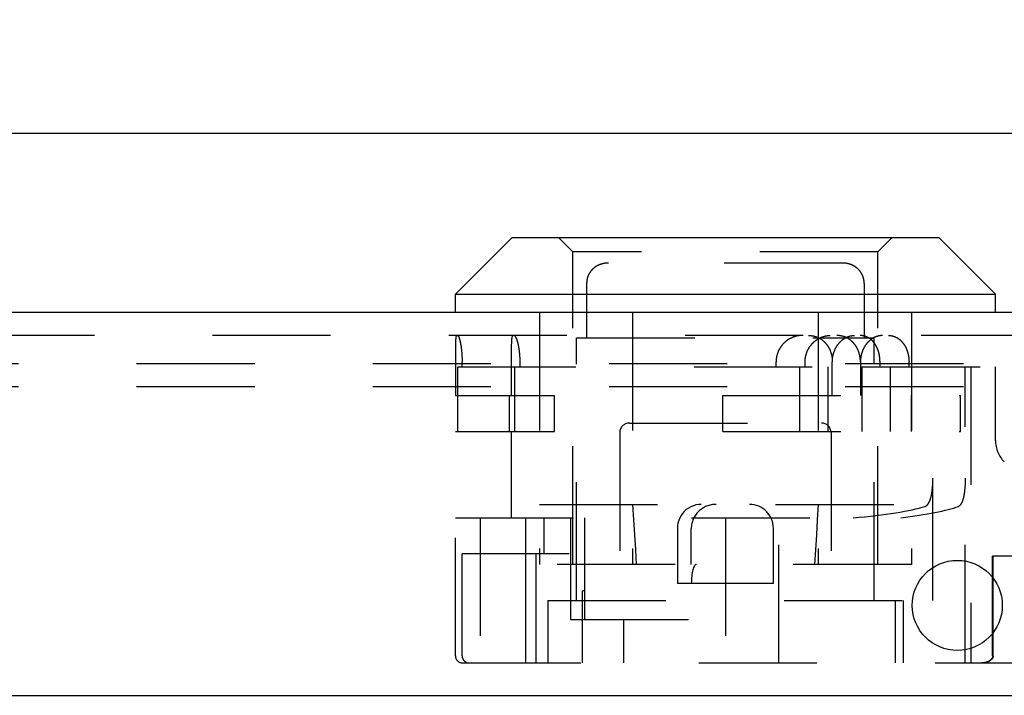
# Model space of a CAD drawing. Header units: inches. Extents: x 0 to 44.7, y 0 to 28.9.
# Tile 4 of 11: x 16.5 to 18.5, y 6.8 to 8.2. Entities that reach past the tile are written whole.
import ezdxf

# ---------------------------------------------------------------- set-up
doc = ezdxf.new("R2010")
doc.units = ezdxf.units.IN
doc.header["$LTSCALE"] = 2.460526
doc.header["$MEASUREMENT"] = 0
doc.linetypes.add('HIDDEN', pattern=[0.2, 0.1, -0.1])
doc.layers.get('0').update_dxf_attribs({"linetype": 'CONTINUOUS'})
for name, color, linetype in [('DEFAULT_2', 8, 'HIDDEN'), ('DIMENSIONS', 7, 'CONTINUOUS'), ('DOOR_ASSEMBLY', 7, 'CONTINUOUS')]:
    doc.layers.add(name, color=color, linetype=linetype)
doc.styles.get("Standard").update_dxf_attribs({"font": 'arial.ttf'})
doc.dimstyles.new('DIMSTYLE_1', dxfattribs={"dimtxt": 0.197368, "dimasz": 0.263158, "dimexe": 0.09, "dimexo": 0.07, "dimgap": 0.0375, "dimtad": 0, "dimtih": 1, "dimtoh": 1, "dimzin": 4, "dimdsep": 46, "dimtxsty": 'Standard', "dimblk": '_FILLED', "dimblk1": '_FILLED', "dimblk2": '_FILLED', "dimcen": 0.09, "dimadec": 3, "dimazin": 1, "dimtfac": 1, "dimtdec": 3, "dimtofl": 0, "dimtmove": 0, "dimatfit": 3, "dimldrblk": '_FILLED', "dimfxl": 0, "dimtolj": 1, "dimtzin": 4, "dimarcsym": 0})

# ---------------------------------------------------------------- blocks, each defined once
blk = doc.blocks.new('_FILLED')
at = {"color": 0, "linetype": 'ByBlock'}
blk.add_solid([(0, 0), (-1, 0.2), (-1, -0.2)], dxfattribs=at)
blk = doc.blocks.new('*D11')
at = {"layer": 'DIMENSIONS', "color": 2, "linetype": 'Continuous'}
for p, q in [((11.283, 7.65), (11.283, 8.1708)), ((19.658, 7.65), (19.658, 8.1708)), ((11.283, 7.9339), (14.6524, 7.9339)), ((19.658, 7.9339), (16.2886, 7.9339))]:
    blk.add_line(p, q, dxfattribs=at)
at = {"layer": 'DIMENSIONS', "color": 2, "linetype": 'Continuous', "xscale": 0.2631578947, "yscale": 0.2631578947, "zscale": 0.2631578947, "rotation": 180}
blk.add_blockref('_FILLED', (11.283, 7.9339), dxfattribs=at)
at = {"layer": 'DIMENSIONS', "color": 2, "linetype": 'Continuous', "xscale": 0.2631578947, "yscale": 0.2631578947, "zscale": 0.2631578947}
blk.add_blockref('_FILLED', (19.658, 7.9339), dxfattribs=at)
at = {"layer": 'DIMENSIONS', "color": 2, "linetype": 'Continuous', "insert": (15.4705, 8.0326), "char_height": 0.19737, "width": 1.438808, "attachment_point": 2, "line_spacing_factor": 0.9}
blk.add_mtext('8.38 DOOR', dxfattribs=at)

msp = doc.modelspace()

# ---------------------------------------------------------------- linework, layer by layer
at = {"layer": 'DEFAULT_2', "color": 8, "linetype": 'HIDDEN'}
for p, q in [((19.405, 7.4536), (11.501, 7.4536)), ((19.405, 7.4056), (11.501, 7.4056))]:
    msp.add_line(p, q, dxfattribs=at)
at = {"layer": 'DOOR_ASSEMBLY', "color": 7, "linetype": 'Continuous'}
for p, q in [((17.4805, 7.7166), (17.3625, 7.5986)), ((17.4805, 7.7166), (18.3695, 7.7166)), ((18.3695, 7.7166), (18.4875, 7.5986)), ((17.3625, 7.5606), (17.3625, 7.5986)), ((17.3625, 7.5986), (18.4875, 7.5986)), ((18.4875, 7.5606), (18.4875, 7.5986))]:
    msp.add_line(p, q, dxfattribs=at)
at = {"layer": 'DOOR_ASSEMBLY', "color": 8, "linetype": 'HIDDEN'}
for p, q in [((17.6075, 7.6866), (17.5775, 7.7166)), ((18.2425, 7.6866), (18.2725, 7.7166)), ((17.6075, 7.0356), (17.6075, 7.6866)), ((18.2425, 7.6866), (17.6075, 7.6866)), ((18.2425, 7.0356), (18.2425, 7.6866)), ((17.66, 7.6589), (17.6594, 7.6586)), ((17.6613, 7.6595), (17.6606, 7.6592)), ((17.6626, 7.6601), (17.662, 7.6598)), ((17.6781, 7.6635), (17.6773, 7.6635)), ((18.1683, 7.6636), (17.6817, 7.6636)), ((18.1874, 7.6601), (18.1867, 7.6603)), ((18.1913, 7.6583), (18.1906, 7.6586)), ((18.1926, 7.6576), (18.1919, 7.6579)), ((18.1956, 7.6557), (18.195, 7.6561)), ((17.6402, 7.6396), (17.6399, 7.639)), ((17.6409, 7.6409), (17.6406, 7.6403)), ((18.2098, 7.6396), (18.2094, 7.6403)), ((18.2104, 7.6383), (18.2101, 7.6389)), ((18.2132, 7.6295), (18.213, 7.6303)), ((18.2141, 7.6206), (18.2141, 7.5076)), ((17.5375, 7.5606), (17.5375, 7.0356)), ((17.7318, 7.5606), (17.7318, 7.0356)), ((18.1182, 7.5606), (18.1182, 7.0356)), ((18.3125, 7.5606), (18.3125, 7.0356)), ((19.5632, 7.5126), (11.3778, 7.5126)), ((17.615, 6.9606), (17.615, 7.5076)), ((17.615, 7.5076), (18.235, 7.5076)), ((18.235, 6.9606), (18.235, 7.5076)), ((17.3626, 7.4861), (17.3625, 7.481)), ((17.3627, 7.4948), (17.3626, 7.4922)), ((17.3626, 7.4922), (17.3626, 7.4896)), ((17.3626, 7.4896), (17.3626, 7.4861)), ((17.3628, 7.4983), (17.3627, 7.4966)), ((17.3627, 7.4966), (17.3627, 7.4948)), ((17.3629, 7.5004), (17.3628, 7.4994)), ((17.3628, 7.4994), (17.3628, 7.4983)), ((17.3629, 7.5015), (17.3629, 7.5004)), ((17.3736, 7.4939), (17.3739, 7.4926)), ((17.3739, 7.4926), (17.3741, 7.4913)), ((17.3741, 7.4913), (17.3743, 7.49)), ((17.3743, 7.49), (17.3745, 7.4886)), ((17.3745, 7.4886), (17.3747, 7.4872)), ((17.3747, 7.4872), (17.3749, 7.4858)), ((17.4796, 7.491), (17.4797, 7.4929)), ((17.4796, 7.4889), (17.4796, 7.491)), ((17.4796, 7.4869), (17.4796, 7.4889)), ((17.4796, 7.484), (17.4796, 7.4869)), ((17.4797, 7.4948), (17.4798, 7.496)), ((17.4797, 7.4929), (17.4797, 7.4948)), ((17.4798, 7.4972), (17.4799, 7.4983)), ((17.4798, 7.496), (17.4798, 7.4972)), ((17.4799, 7.4994), (17.48, 7.5005)), ((17.4799, 7.4983), (17.4799, 7.4994)), ((17.48, 7.5005), (17.48, 7.5015)), ((17.3625, 7.481), (17.3625, 7.3876)), ((17.3749, 7.4858), (17.375, 7.4844)), ((17.3753, 7.4822), (17.3754, 7.4807)), ((17.3754, 7.4807), (17.3756, 7.4792)), ((17.3756, 7.4792), (17.3757, 7.4777)), ((17.3757, 7.4777), (17.3758, 7.4761)), ((17.3758, 7.4761), (17.376, 7.4746)), ((17.376, 7.4746), (17.3761, 7.473)), ((17.3761, 7.473), (17.3762, 7.4714)), ((17.3762, 7.4714), (17.3763, 7.4698)), ((17.3763, 7.4698), (17.3763, 7.4682)), ((17.3763, 7.4682), (17.3764, 7.4666)), ((17.3764, 7.4666), (17.3765, 7.465)), ((17.4795, 7.481), (17.4796, 7.484)), ((17.4795, 7.4772), (17.4795, 7.481)), ((17.4795, 7.4724), (17.4795, 7.4772)), ((17.4795, 7.3876), (17.4795, 7.4724)), ((17.4971, 7.4681), (17.497, 7.4697)), ((17.4972, 7.4665), (17.4971, 7.4681)), ((17.4973, 7.4649), (17.4972, 7.4665)), ((17.3675, 7.3126), (17.3675, 7.4476)), ((17.3675, 7.4476), (18.1388, 7.4476)), ((17.3765, 7.465), (17.3765, 7.4634)), ((17.3765, 7.4634), (17.3765, 7.4617)), ((17.3765, 7.4617), (17.3766, 7.4601)), ((17.3766, 7.4601), (17.3766, 7.4585)), ((17.3766, 7.4476), (17.3766, 7.4585)), ((17.4859, 7.4476), (17.4859, 7.3126)), ((17.4973, 7.4633), (17.4973, 7.4649)), ((17.4974, 7.4617), (17.4973, 7.4633)), ((17.4974, 7.4601), (17.4974, 7.4617)), ((17.4974, 7.4584), (17.4974, 7.4601)), ((17.4974, 7.4476), (17.4974, 7.4584)), ((18.0305, 7.4476), (18.0305, 7.4576)), ((18.0796, 7.4476), (18.0796, 7.3126)), ((18.091, 7.4476), (18.091, 7.4576)), ((18.1388, 7.3126), (18.1388, 7.4476)), ((18.1477, 7.3876), (18.1477, 7.4576)), ((18.2062, 7.4576), (18.2062, 7.3876)), ((18.2095, 7.4476), (18.2095, 7.3126)), ((18.2095, 7.4476), (18.4875, 7.4476)), ((18.2471, 7.4476), (18.2471, 7.4576)), ((18.2687, 7.3126), (18.2687, 7.4476)), ((18.3075, 7.4476), (18.3075, 7.4576)), ((18.3573, 6.9606), (18.3573, 7.4476)), ((18.4246, 6.8301), (18.4246, 7.4476)), ((18.436, 7.4476), (18.436, 6.8301)), ((18.4875, 7.2937), (18.4875, 7.4476)), ((17.3625, 7.3876), (17.5687, 7.3876)), ((17.4752, 7.3126), (17.4752, 7.3876)), ((17.5687, 7.3126), (17.5687, 7.3876)), ((17.9197, 7.3126), (17.9197, 7.3876)), ((17.9197, 7.3876), (18.4147, 7.3876)), ((18.3129, 7.3126), (18.3129, 7.3876)), ((18.4147, 7.3126), (18.4147, 7.3876)), ((17.725, 7.3301), (18.125, 7.3301)), ((17.3625, 6.8451), (17.3625, 7.3126)), ((17.3625, 7.3126), (17.5687, 7.3126)), ((17.4795, 7.1326), (17.4795, 7.3126)), ((17.705, 7.3101), (17.705, 6.8301)), ((17.9197, 7.3126), (18.4147, 7.3126)), ((18.145, 7.3101), (18.145, 6.8301)), ((18.3567, 7.1989), (18.3568, 7.2005)), ((18.3568, 7.2005), (18.3569, 7.2022)), ((18.3569, 7.2022), (18.357, 7.2039)), ((18.357, 7.2039), (18.3571, 7.2056)), ((18.3572, 7.2081), (18.3573, 7.2098)), ((18.3573, 7.2133), (18.3573, 7.215)), ((18.3573, 7.2116), (18.3573, 7.2133)), ((18.3573, 7.2098), (18.3573, 7.2116)), ((18.4243, 7.203), (18.4242, 7.2013)), ((18.4244, 7.2064), (18.4243, 7.2047)), ((18.4243, 7.2047), (18.4243, 7.203)), ((18.4245, 7.2081), (18.4244, 7.2064)), ((18.4246, 7.2133), (18.4245, 7.2116)), ((18.4245, 7.2116), (18.4245, 7.2098)), ((18.4245, 7.2098), (18.4245, 7.2081)), ((18.4246, 7.215), (18.4246, 7.2133)), ((18.3566, 7.1972), (18.3567, 7.1989)), ((18.4235, 7.1923), (18.4233, 7.1907)), ((18.4237, 7.1939), (18.4235, 7.1923)), ((18.4238, 7.1955), (18.4237, 7.1939)), ((18.4239, 7.1972), (18.4238, 7.1955)), ((18.424, 7.1988), (18.4239, 7.1972)), ((17.5375, 7.1606), (18.3125, 7.1606)), ((17.3625, 7.1326), (18.2901, 7.1326)), ((17.414, 7.1326), (17.414, 6.8301)), ((17.5086, 7.1326), (17.5086, 7.0576)), ((17.5467, 7.1326), (17.5467, 7.0576)), ((17.6024, 7.1326), (17.6024, 6.9206)), ((17.6319, 6.9206), (17.6319, 7.1326)), ((17.925, 7.1326), (17.925, 6.8301)), ((18.036, 6.8301), (18.036, 7.1326)), ((17.825, 7.1106), (17.825, 6.9956)), ((17.8539, 7.0356), (17.8539, 7.1106)), ((18.025, 6.9956), (18.025, 7.1106)), ((17.3766, 6.8451), (17.3766, 7.0576)), ((17.5995, 7.0576), (17.3766, 7.0576)), ((17.5088, 7.0576), (17.5088, 6.8301)), ((17.5307, 6.8301), (17.5307, 7.0576)), ((18.3125, 7.0356), (17.5375, 7.0356)), ((19.213, 7.0526), (18.4817, 7.0526)), ((18.4817, 6.8451), (18.4817, 7.0526)), ((18.4827, 6.8451), (18.4827, 7.0526)), ((18.025, 6.9956), (17.825, 6.9956)), ((17.6275, 6.8301), (17.6275, 6.9801)), ((17.6319, 6.9801), (17.6275, 6.9801)), ((17.555, 6.9606), (17.555, 6.8301)), ((17.555, 6.9606), (18.3573, 6.9606)), ((18.279, 6.8301), (18.279, 6.9606)), ((18.295, 6.9606), (18.295, 6.8301)), ((17.6024, 6.9206), (17.925, 6.9206)), ((17.7128, 6.9206), (17.7128, 6.8301)), ((17.3775, 6.8301), (19.288, 6.8301))]:
    msp.add_line(p, q, dxfattribs=at)
at = {"layer": 'DOOR_ASSEMBLY', "color": 3, "linetype": 'Continuous'}
for p, q in [((19.5632, 7.5606), (11.3778, 7.5606)), ((11.298, 6.7626), (19.643, 6.7626))]:
    msp.add_line(p, q, dxfattribs=at)
at = {"layer": 'DOOR_ASSEMBLY', "color": 8, "linetype": 'HIDDEN'}
for points in [[(17.6817, 7.6636), (17.681, 7.6636), (17.6802, 7.6636), (17.6795, 7.6636), (17.6788, 7.6636), (17.678, 7.6635), (17.6773, 7.6635), (17.6766, 7.6634), (17.6759, 7.6633), (17.6752, 7.6632), (17.6744, 7.6632), (17.6737, 7.6631), (17.673, 7.6629), (17.6723, 7.6628), (17.6716, 7.6627), (17.6709, 7.6625), (17.6702, 7.6624), (17.6695, 7.6622), (17.6688, 7.6621), (17.6681, 7.6619), (17.6674, 7.6617), (17.6667, 7.6615), (17.666, 7.6613), (17.6653, 7.6611), (17.6646, 7.6608), (17.664, 7.6606), (17.6633, 7.6603), (17.6626, 7.6601), (17.662, 7.6598), (17.6613, 7.6595), (17.6606, 7.6592), (17.66, 7.6589), (17.6594, 7.6586), (17.6587, 7.6583), (17.6581, 7.6579), (17.6574, 7.6576), (17.6568, 7.6572), (17.6562, 7.6569), (17.6556, 7.6565), (17.655, 7.6561), (17.6544, 7.6557), (17.6538, 7.6553), (17.6532, 7.6549), (17.6526, 7.6545), (17.6521, 7.6541), (17.6515, 7.6536), (17.651, 7.6532), (17.6504, 7.6527), (17.6499, 7.6522), (17.6493, 7.6517), (17.6488, 7.6513), (17.6483, 7.6508), (17.6478, 7.6503), (17.6473, 7.6497), (17.6468, 7.6492), (17.6463, 7.6487), (17.6458, 7.6481), (17.6454, 7.6476), (17.6449, 7.647), (17.6445, 7.6464), (17.644, 7.6459), (17.6436, 7.6453), (17.6432, 7.6447), (17.6428, 7.6441), (17.6424, 7.6435), (17.642, 7.6428), (17.6416, 7.6422), (17.6413, 7.6416), (17.6409, 7.6409), (17.6406, 7.6403), (17.6402, 7.6396), (17.6399, 7.6389), (17.6396, 7.6383), (17.6393, 7.6376), (17.639, 7.6369), (17.6387, 7.6362), (17.6385, 7.6355), (17.6382, 7.6348), (17.638, 7.634), (17.6378, 7.6333), (17.6375, 7.6326), (17.6373, 7.6318), (17.6371, 7.6311), (17.637, 7.6303), (17.6368, 7.6295), (17.6366, 7.6288), (17.6365, 7.628), (17.6364, 7.6272), (17.6363, 7.6264), (17.6362, 7.6256), (17.6361, 7.6248), (17.636, 7.6239), (17.636, 7.6231), (17.6359, 7.6223), (17.6359, 7.6214), (17.6359, 7.6206), (17.6359, 7.6203)], [(17.6493, 7.6518), (17.6488, 7.6513), (17.6483, 7.6508), (17.6478, 7.6503)], [(17.6544, 7.6557), (17.6538, 7.6553), (17.6532, 7.6549), (17.6526, 7.6545), (17.6521, 7.6541)], [(17.6587, 7.6583), (17.6581, 7.6579), (17.6575, 7.6576), (17.6568, 7.6572), (17.6562, 7.6569), (17.6556, 7.6565), (17.655, 7.6561)], [(17.6646, 7.6608), (17.664, 7.6606), (17.6633, 7.6603)], [(17.6681, 7.6619), (17.6674, 7.6617), (17.6667, 7.6615), (17.666, 7.6613), (17.6653, 7.6611)], [(17.6702, 7.6624), (17.6695, 7.6622), (17.6688, 7.6621)], [(17.6759, 7.6633), (17.6752, 7.6632), (17.6744, 7.6632), (17.6737, 7.6631), (17.673, 7.6629), (17.6723, 7.6628), (17.6716, 7.6627)], [(17.6817, 7.6636), (17.681, 7.6636), (17.6802, 7.6636), (17.6795, 7.6636)], [(18.2141, 7.6206), (18.2141, 7.6214), (18.2141, 7.6223), (18.214, 7.6231), (18.214, 7.6239), (18.2139, 7.6248), (18.2138, 7.6256), (18.2137, 7.6264), (18.2136, 7.6272), (18.2135, 7.628), (18.2134, 7.6288), (18.2132, 7.6295), (18.213, 7.6303), (18.2129, 7.6311), (18.2127, 7.6318), (18.2125, 7.6326), (18.2122, 7.6333), (18.212, 7.634), (18.2118, 7.6348), (18.2115, 7.6355), (18.2113, 7.6362), (18.211, 7.6369), (18.2107, 7.6376), (18.2104, 7.6383), (18.2101, 7.639), (18.2098, 7.6396), (18.2094, 7.6403), (18.2091, 7.6409), (18.2087, 7.6416), (18.2084, 7.6422), (18.208, 7.6428), (18.2076, 7.6435), (18.2072, 7.6441), (18.2068, 7.6447), (18.2064, 7.6453), (18.206, 7.6459), (18.2055, 7.6464), (18.2051, 7.647), (18.2046, 7.6476), (18.2042, 7.6481), (18.2037, 7.6487), (18.2032, 7.6492), (18.2027, 7.6497), (18.2022, 7.6503), (18.2017, 7.6508), (18.2012, 7.6513), (18.2007, 7.6518), (18.2001, 7.6522), (18.1996, 7.6527), (18.199, 7.6532), (18.1985, 7.6536), (18.1979, 7.6541), (18.1974, 7.6545), (18.1968, 7.6549), (18.1962, 7.6553), (18.1956, 7.6557), (18.195, 7.6561), (18.1944, 7.6565), (18.1938, 7.6569), (18.1932, 7.6572), (18.1925, 7.6576), (18.1919, 7.6579), (18.1913, 7.6583), (18.1906, 7.6586), (18.19, 7.6589), (18.1894, 7.6592), (18.1887, 7.6595), (18.188, 7.6598), (18.1874, 7.6601), (18.1867, 7.6603), (18.186, 7.6606), (18.1854, 7.6608), (18.1847, 7.6611), (18.184, 7.6613), (18.1833, 7.6615), (18.1826, 7.6617), (18.1819, 7.6619), (18.1812, 7.6621), (18.1805, 7.6622), (18.1798, 7.6624), (18.1791, 7.6625), (18.1784, 7.6627), (18.1777, 7.6628), (18.177, 7.6629), (18.1763, 7.6631), (18.1756, 7.6632), (18.1748, 7.6632), (18.1741, 7.6633), (18.1734, 7.6634), (18.1727, 7.6635), (18.1719, 7.6635), (18.1712, 7.6636), (18.1705, 7.6636), (18.1698, 7.6636), (18.169, 7.6636), (18.1683, 7.6636)], [(18.1741, 7.6633), (18.1734, 7.6634), (18.1727, 7.6635), (18.1719, 7.6635), (18.1712, 7.6636), (18.1705, 7.6636)], [(18.177, 7.6629), (18.1763, 7.6631), (18.1756, 7.6632)], [(18.1798, 7.6624), (18.1791, 7.6625), (18.1784, 7.6627)], [(18.1854, 7.6608), (18.1847, 7.6611), (18.184, 7.6613), (18.1833, 7.6615), (18.1826, 7.6617), (18.1819, 7.6619), (18.1812, 7.6621)], [(18.19, 7.6589), (18.1894, 7.6592), (18.1887, 7.6595), (18.188, 7.6598)], [(18.1996, 7.6527), (18.199, 7.6532), (18.1985, 7.6536), (18.1979, 7.6541)], [(18.2037, 7.6487), (18.2032, 7.6492), (18.2027, 7.6497), (18.2022, 7.6503)], [(17.6378, 7.6333), (17.6375, 7.6326), (17.6373, 7.6318), (17.6371, 7.6311), (17.637, 7.6303)], [(17.6396, 7.6383), (17.6393, 7.6376), (17.639, 7.6369)], [(17.6428, 7.6441), (17.6424, 7.6435), (17.642, 7.6428)], [(17.6463, 7.6487), (17.6458, 7.6481), (17.6454, 7.6476), (17.6449, 7.647), (17.6445, 7.6464)], [(18.2068, 7.6447), (18.2064, 7.6453), (18.206, 7.6459), (18.2055, 7.6464)], [(18.2091, 7.6409), (18.2087, 7.6416), (18.2084, 7.6422), (18.208, 7.6428)], [(18.2122, 7.6333), (18.212, 7.634), (18.2118, 7.6348), (18.2115, 7.6355), (18.2113, 7.6362), (18.211, 7.6369)], [(17.636, 7.6231), (17.6359, 7.6223), (17.6359, 7.6214), (17.6359, 7.6206), (17.6359, 7.5076)], [(17.6363, 7.6264), (17.6362, 7.6256), (17.6361, 7.6248)], [(17.6368, 7.6295), (17.6366, 7.6288), (17.6365, 7.628)], [(18.2138, 7.6256), (18.2137, 7.6264), (18.2136, 7.6272), (18.2135, 7.628)], [(18.2141, 7.6223), (18.214, 7.6231), (18.214, 7.6239), (18.2139, 7.6248)], [(17.3652, 7.5126), (17.3651, 7.5126), (17.365, 7.5126), (17.365, 7.5126), (17.3649, 7.5125), (17.3648, 7.5125), (17.3647, 7.5124), (17.3647, 7.5123), (17.3646, 7.5122), (17.3645, 7.5121), (17.3644, 7.512), (17.3644, 7.5119), (17.3643, 7.5117), (17.3642, 7.5116), (17.3642, 7.5114), (17.3641, 7.5112), (17.3641, 7.511), (17.364, 7.5108), (17.3639, 7.5106), (17.3639, 7.5104), (17.3638, 7.5102), (17.3638, 7.5099), (17.3637, 7.5096), (17.3637, 7.5094), (17.3636, 7.5091), (17.3636, 7.5088), (17.3635, 7.5085), (17.3635, 7.5081), (17.3634, 7.5078), (17.3634, 7.5075), (17.3634, 7.5071), (17.3633, 7.5067), (17.3633, 7.5064), (17.3632, 7.506), (17.3632, 7.5056), (17.3632, 7.5051), (17.3631, 7.5047), (17.3631, 7.5043), (17.3631, 7.5038), (17.363, 7.5029)], [(17.3669, 7.5126), (17.367, 7.5126), (17.3671, 7.5126), (17.3672, 7.5126), (17.3673, 7.5125), (17.3674, 7.5125), (17.3675, 7.5124), (17.3676, 7.5123), (17.3677, 7.5122), (17.3679, 7.5121), (17.368, 7.512), (17.3681, 7.5119), (17.3682, 7.5117), (17.3683, 7.5116), (17.3684, 7.5114), (17.3686, 7.5112), (17.3687, 7.511), (17.3688, 7.5108), (17.3689, 7.5106), (17.3691, 7.5104), (17.3692, 7.5101), (17.3693, 7.5099), (17.3694, 7.5096), (17.3696, 7.5093), (17.3697, 7.509), (17.3698, 7.5087), (17.3699, 7.5084), (17.3701, 7.5081), (17.3702, 7.5077), (17.3703, 7.5074), (17.3704, 7.507), (17.3706, 7.5066), (17.3707, 7.5063), (17.3708, 7.5059), (17.371, 7.5054), (17.3711, 7.505), (17.3712, 7.5046), (17.3713, 7.5042), (17.3715, 7.5037), (17.3716, 7.5032), (17.3717, 7.5028), (17.3718, 7.5023), (17.372, 7.5018), (17.3721, 7.5013), (17.3722, 7.5008), (17.3723, 7.5002), (17.3725, 7.4997), (17.3726, 7.4992), (17.3727, 7.4986), (17.3728, 7.4981), (17.3729, 7.4975), (17.3731, 7.4969), (17.3732, 7.4963), (17.3733, 7.4957), (17.3734, 7.4951), (17.3735, 7.4945), (17.3736, 7.4939)], [(17.48, 7.5015), (17.4801, 7.5025), (17.4801, 7.5029), (17.4802, 7.5034), (17.4802, 7.5039), (17.4803, 7.5043), (17.4803, 7.5047), (17.4803, 7.5052), (17.4804, 7.5056), (17.4804, 7.506), (17.4805, 7.5064), (17.4805, 7.5067), (17.4806, 7.5071), (17.4806, 7.5075), (17.4807, 7.5078), (17.4807, 7.5081), (17.4808, 7.5085), (17.4809, 7.5088), (17.4809, 7.5091), (17.481, 7.5094), (17.481, 7.5096), (17.4811, 7.5099), (17.4812, 7.5102), (17.4812, 7.5104), (17.4813, 7.5106), (17.4814, 7.5108), (17.4815, 7.511), (17.4815, 7.5112), (17.4816, 7.5114), (17.4817, 7.5116), (17.4818, 7.5117), (17.4819, 7.5119), (17.482, 7.512), (17.482, 7.5121), (17.4821, 7.5122), (17.4822, 7.5123), (17.4823, 7.5124), (17.4824, 7.5125), (17.4825, 7.5125), (17.4826, 7.5126), (17.4827, 7.5126), (17.4828, 7.5126), (17.4829, 7.5126)], [(17.497, 7.4697), (17.497, 7.4705), (17.4969, 7.4713), (17.4968, 7.4721), (17.4968, 7.4729), (17.4967, 7.4736), (17.4966, 7.4744), (17.4966, 7.4752), (17.4965, 7.476), (17.4964, 7.4767), (17.4963, 7.4775), (17.4962, 7.4783), (17.4962, 7.479), (17.4961, 7.4798), (17.496, 7.4805), (17.4959, 7.4813), (17.4958, 7.482), (17.4957, 7.4827), (17.4956, 7.4835), (17.4955, 7.4842), (17.4953, 7.4849), (17.4952, 7.4856), (17.4951, 7.4863), (17.495, 7.4871), (17.4949, 7.4877), (17.4947, 7.4884), (17.4946, 7.4891), (17.4945, 7.4898), (17.4944, 7.4905), (17.4942, 7.4911), (17.4941, 7.4918), (17.494, 7.4924), (17.4938, 7.4931), (17.4937, 7.4937), (17.4935, 7.4943), (17.4934, 7.495), (17.4932, 7.4956), (17.4931, 7.4962), (17.493, 7.4968), (17.4928, 7.4974), (17.4926, 7.4979), (17.4925, 7.4985), (17.4923, 7.4991), (17.4922, 7.4996), (17.492, 7.5001), (17.4919, 7.5007), (17.4917, 7.5012), (17.4916, 7.5017), (17.4914, 7.5022), (17.4912, 7.5027), (17.4911, 7.5032), (17.4909, 7.5036), (17.4907, 7.5041), (17.4906, 7.5045), (17.4904, 7.505), (17.4903, 7.5054), (17.4901, 7.5058), (17.4899, 7.5062), (17.4898, 7.5066), (17.4896, 7.507), (17.4894, 7.5073), (17.4893, 7.5077), (17.4891, 7.508), (17.4889, 7.5084), (17.4888, 7.5087), (17.4886, 7.509), (17.4885, 7.5093), (17.4883, 7.5096), (17.4881, 7.5098), (17.488, 7.5101), (17.4878, 7.5103), (17.4877, 7.5106), (17.4875, 7.5108), (17.4874, 7.511), (17.4872, 7.5112), (17.487, 7.5114), (17.4869, 7.5116), (17.4867, 7.5117), (17.4866, 7.5119), (17.4864, 7.512), (17.4863, 7.5121), (17.4861, 7.5122), (17.486, 7.5123), (17.4859, 7.5124), (17.4857, 7.5125), (17.4856, 7.5125), (17.4854, 7.5126), (17.4853, 7.5126), (17.4852, 7.5126), (17.485, 7.5126)], [(18.0844, 7.5126), (18.0836, 7.5126), (18.0828, 7.5126), (18.082, 7.5126), (18.0812, 7.5125), (18.0804, 7.5125), (18.0796, 7.5124), (18.0788, 7.5123), (18.078, 7.5122), (18.0772, 7.5121), (18.0764, 7.512), (18.0756, 7.5119), (18.0749, 7.5117), (18.0741, 7.5116), (18.0733, 7.5114), (18.0725, 7.5112), (18.0717, 7.511), (18.0709, 7.5108), (18.0701, 7.5106), (18.0694, 7.5103), (18.0686, 7.5101), (18.0678, 7.5098), (18.067, 7.5096), (18.0663, 7.5093), (18.0655, 7.509), (18.0648, 7.5087), (18.064, 7.5084), (18.0632, 7.508), (18.0625, 7.5077), (18.0618, 7.5073), (18.061, 7.507), (18.0603, 7.5066), (18.0596, 7.5062), (18.0588, 7.5058), (18.0581, 7.5054), (18.0574, 7.505), (18.0567, 7.5045), (18.056, 7.5041), (18.0553, 7.5036), (18.0546, 7.5032), (18.0539, 7.5027), (18.0533, 7.5022), (18.0526, 7.5017), (18.0519, 7.5012), (18.0513, 7.5007), (18.0506, 7.5001), (18.05, 7.4996), (18.0494, 7.4991), (18.0487, 7.4985), (18.0481, 7.4979), (18.0475, 7.4974), (18.0469, 7.4968), (18.0463, 7.4962), (18.0458, 7.4956), (18.0452, 7.495), (18.0446, 7.4943), (18.0441, 7.4937), (18.0435, 7.4931), (18.043, 7.4924), (18.0425, 7.4918), (18.042, 7.4911), (18.0415, 7.4905), (18.041, 7.4898), (18.0405, 7.4891), (18.04, 7.4884), (18.0396, 7.4877), (18.0391, 7.4871), (18.0387, 7.4863), (18.0383, 7.4856), (18.0378, 7.4849), (18.0374, 7.4842), (18.037, 7.4835), (18.0367, 7.4827), (18.0363, 7.482), (18.0359, 7.4813), (18.0356, 7.4805), (18.0352, 7.4798), (18.0349, 7.479), (18.0346, 7.4783), (18.0343, 7.4775), (18.034, 7.4767), (18.0337, 7.476), (18.0335, 7.4752), (18.0332, 7.4744), (18.033, 7.4736), (18.0327, 7.4729), (18.0325, 7.4721), (18.0323, 7.4713), (18.0321, 7.4705), (18.0319, 7.4697), (18.0317, 7.4689), (18.0316, 7.4681), (18.0314, 7.4673), (18.0313, 7.4665), (18.0312, 7.4657), (18.031, 7.4649), (18.0309, 7.4641), (18.0308, 7.4633), (18.0308, 7.4625), (18.0307, 7.4617), (18.0306, 7.4609), (18.0306, 7.4601), (18.0306, 7.4593), (18.0306, 7.4584), (18.0305, 7.4576)], [(18.091, 7.4576), (18.091, 7.4585), (18.091, 7.4593), (18.091, 7.4601), (18.0911, 7.4609), (18.0911, 7.4617), (18.0912, 7.4625), (18.0913, 7.4634), (18.0913, 7.4642), (18.0914, 7.465), (18.0916, 7.4658), (18.0917, 7.4666), (18.0918, 7.4674), (18.092, 7.4682), (18.0921, 7.469), (18.0923, 7.4698), (18.0925, 7.4706), (18.0927, 7.4714), (18.0929, 7.4722), (18.0931, 7.473), (18.0933, 7.4738), (18.0936, 7.4746), (18.0938, 7.4753), (18.0941, 7.4761), (18.0944, 7.4769), (18.0947, 7.4777), (18.095, 7.4784), (18.0953, 7.4792), (18.0956, 7.4799), (18.0959, 7.4807), (18.0963, 7.4814), (18.0966, 7.4822), (18.097, 7.4829), (18.0974, 7.4837), (18.0977, 7.4844), (18.0981, 7.4851), (18.0985, 7.4858), (18.099, 7.4865), (18.0994, 7.4872), (18.0998, 7.4879), (18.1003, 7.4886), (18.1007, 7.4893), (18.1012, 7.49), (18.1017, 7.4906), (18.1022, 7.4913), (18.1027, 7.492), (18.1032, 7.4926), (18.1037, 7.4932), (18.1042, 7.4939), (18.1048, 7.4945), (18.1053, 7.4951), (18.1059, 7.4957), (18.1064, 7.4963), (18.107, 7.4969), (18.1076, 7.4975), (18.1082, 7.4981), (18.1088, 7.4986), (18.1094, 7.4992), (18.11, 7.4997), (18.1106, 7.5002), (18.1112, 7.5008), (18.1118, 7.5013), (18.1125, 7.5018), (18.1131, 7.5023), (18.1138, 7.5028), (18.1145, 7.5032), (18.1151, 7.5037), (18.1158, 7.5042), (18.1165, 7.5046), (18.1172, 7.505), (18.1179, 7.5054), (18.1185, 7.5059), (18.1193, 7.5063), (18.12, 7.5066), (18.1207, 7.507), (18.1214, 7.5074), (18.1221, 7.5077), (18.1228, 7.5081), (18.1236, 7.5084), (18.1243, 7.5087), (18.125, 7.509), (18.1258, 7.5093), (18.1265, 7.5096), (18.1273, 7.5099), (18.128, 7.5101), (18.1288, 7.5104), (18.1296, 7.5106), (18.1303, 7.5108), (18.1311, 7.511), (18.1318, 7.5112), (18.1326, 7.5114), (18.1334, 7.5116), (18.1341, 7.5117), (18.1349, 7.5119), (18.1357, 7.512), (18.1365, 7.5121), (18.1372, 7.5122), (18.138, 7.5123), (18.1388, 7.5124), (18.1396, 7.5125), (18.1403, 7.5125), (18.1411, 7.5126), (18.1419, 7.5126), (18.1427, 7.5126), (18.1434, 7.5126)], [(18.0984, 7.5126), (18.0992, 7.5126), (18.1, 7.5126), (18.1007, 7.5126), (18.1015, 7.5125), (18.1023, 7.5125), (18.103, 7.5124), (18.1038, 7.5123), (18.1045, 7.5122), (18.1053, 7.5121), (18.1061, 7.512), (18.1068, 7.5119), (18.1076, 7.5117), (18.1083, 7.5116), (18.109, 7.5114), (18.1098, 7.5112), (18.1105, 7.511), (18.1112, 7.5108), (18.112, 7.5106), (18.1127, 7.5104), (18.1134, 7.5102), (18.1141, 7.5099), (18.1149, 7.5096), (18.1156, 7.5094), (18.1163, 7.5091), (18.117, 7.5088), (18.1177, 7.5085), (18.1184, 7.5081), (18.119, 7.5078), (18.1197, 7.5075), (18.1204, 7.5071), (18.1211, 7.5067), (18.1217, 7.5064), (18.1224, 7.506), (18.123, 7.5056), (18.1237, 7.5052), (18.1243, 7.5047), (18.1249, 7.5043), (18.1256, 7.5039), (18.1262, 7.5034), (18.1268, 7.5029), (18.1274, 7.5025), (18.128, 7.502), (18.1286, 7.5015), (18.1292, 7.501), (18.1298, 7.5005), (18.1303, 7.4999), (18.1309, 7.4994), (18.1315, 7.4989), (18.132, 7.4983), (18.1325, 7.4977), (18.1331, 7.4972), (18.1336, 7.4966), (18.1341, 7.496), (18.1346, 7.4954), (18.1351, 7.4948), (18.1356, 7.4942), (18.1361, 7.4935), (18.1366, 7.4929), (18.137, 7.4923), (18.1375, 7.4916), (18.1379, 7.491), (18.1384, 7.4903), (18.1388, 7.4896), (18.1392, 7.4889), (18.1396, 7.4883), (18.14, 7.4876), (18.1404, 7.4869), (18.1408, 7.4861), (18.1412, 7.4854), (18.1415, 7.4847), (18.1419, 7.484), (18.1422, 7.4833), (18.1426, 7.4825), (18.1429, 7.4818), (18.1432, 7.481), (18.1435, 7.4803), (18.1438, 7.4795), (18.1441, 7.4787), (18.1444, 7.478), (18.1446, 7.4772), (18.1449, 7.4764), (18.1451, 7.4756), (18.1454, 7.4748), (18.1456, 7.474), (18.1458, 7.4732), (18.146, 7.4724), (18.1462, 7.4716), (18.1464, 7.4708), (18.1465, 7.47), (18.1467, 7.4692), (18.1468, 7.4684), (18.147, 7.4676), (18.1471, 7.4668), (18.1472, 7.4659), (18.1473, 7.4651), (18.1474, 7.4643), (18.1475, 7.4635), (18.1476, 7.4626), (18.1476, 7.4618), (18.1477, 7.461), (18.1477, 7.4601), (18.1477, 7.4593), (18.1477, 7.4585), (18.1477, 7.4576)], [(18.1477, 7.4576), (18.1478, 7.4585), (18.1478, 7.4593), (18.1478, 7.4601), (18.1478, 7.461), (18.1479, 7.4618), (18.1479, 7.4626), (18.148, 7.4635), (18.1481, 7.4643), (18.1482, 7.4651), (18.1483, 7.4659), (18.1484, 7.4668), (18.1485, 7.4676), (18.1487, 7.4684), (18.1488, 7.4692), (18.149, 7.47), (18.1491, 7.4708), (18.1493, 7.4716), (18.1495, 7.4724), (18.1497, 7.4732), (18.1499, 7.474), (18.1501, 7.4748), (18.1504, 7.4756), (18.1506, 7.4764), (18.1509, 7.4772), (18.1511, 7.478), (18.1514, 7.4787), (18.1517, 7.4795), (18.152, 7.4803), (18.1523, 7.481), (18.1526, 7.4818), (18.1529, 7.4825), (18.1532, 7.4833), (18.1535, 7.484), (18.1539, 7.4847), (18.1542, 7.4854), (18.1546, 7.4861), (18.155, 7.4869), (18.1554, 7.4876), (18.1558, 7.4883), (18.1562, 7.4889), (18.1566, 7.4896), (18.157, 7.4903), (18.1574, 7.491), (18.1579, 7.4916), (18.1583, 7.4923), (18.1587, 7.4929), (18.1592, 7.4935), (18.1597, 7.4942), (18.1601, 7.4948), (18.1606, 7.4954), (18.1611, 7.496), (18.1616, 7.4966), (18.1621, 7.4972), (18.1626, 7.4977), (18.1631, 7.4983), (18.1637, 7.4989), (18.1642, 7.4994), (18.1647, 7.4999), (18.1653, 7.5005), (18.1658, 7.501), (18.1664, 7.5015), (18.1669, 7.502), (18.1675, 7.5025), (18.1681, 7.5029), (18.1686, 7.5034), (18.1692, 7.5039), (18.1698, 7.5043), (18.1704, 7.5047), (18.171, 7.5052), (18.1716, 7.5056), (18.1722, 7.506), (18.1728, 7.5064), (18.1734, 7.5067), (18.174, 7.5071), (18.1747, 7.5075), (18.1753, 7.5078), (18.1759, 7.5081), (18.1765, 7.5085), (18.1772, 7.5088), (18.1778, 7.5091), (18.1785, 7.5094), (18.1791, 7.5096), (18.1797, 7.5099), (18.1804, 7.5102), (18.181, 7.5104), (18.1817, 7.5106), (18.1824, 7.5108), (18.183, 7.511), (18.1837, 7.5112), (18.1843, 7.5114), (18.185, 7.5116), (18.1857, 7.5117), (18.1863, 7.5119), (18.187, 7.512), (18.1877, 7.5121), (18.1883, 7.5122), (18.189, 7.5123), (18.1897, 7.5124), (18.1903, 7.5125), (18.191, 7.5125), (18.1917, 7.5126), (18.1923, 7.5126), (18.193, 7.5126), (18.1937, 7.5126)], [(18.2062, 7.4576), (18.2062, 7.4585), (18.2062, 7.4593), (18.2062, 7.4601), (18.2062, 7.461), (18.2061, 7.4618), (18.2061, 7.4626), (18.206, 7.4634), (18.2059, 7.4643), (18.2058, 7.4651), (18.2057, 7.4659), (18.2056, 7.4667), (18.2055, 7.4676), (18.2053, 7.4684), (18.2052, 7.4692), (18.205, 7.47), (18.2049, 7.4708), (18.2047, 7.4716), (18.2045, 7.4724), (18.2043, 7.4732), (18.2041, 7.474), (18.2039, 7.4748), (18.2036, 7.4756), (18.2034, 7.4764), (18.2031, 7.4772), (18.2029, 7.4779), (18.2026, 7.4787), (18.2023, 7.4795), (18.202, 7.4802), (18.2017, 7.481), (18.2014, 7.4817), (18.2011, 7.4825), (18.2008, 7.4832), (18.2004, 7.484), (18.2001, 7.4847), (18.1997, 7.4854), (18.1993, 7.4861), (18.199, 7.4868), (18.1986, 7.4875), (18.1982, 7.4882), (18.1978, 7.4889), (18.1973, 7.4896), (18.1969, 7.4903), (18.1965, 7.4909), (18.196, 7.4916), (18.1956, 7.4922), (18.1951, 7.4929), (18.1946, 7.4935), (18.1942, 7.4941), (18.1937, 7.4948), (18.1932, 7.4954), (18.1927, 7.496), (18.1922, 7.4966), (18.1916, 7.4971), (18.1911, 7.4977), (18.1906, 7.4983), (18.19, 7.4988), (18.1895, 7.4994), (18.1889, 7.4999), (18.1883, 7.5004), (18.1878, 7.501), (18.1872, 7.5015), (18.1866, 7.502), (18.186, 7.5024), (18.1854, 7.5029), (18.1848, 7.5034), (18.1842, 7.5038), (18.1835, 7.5043), (18.1829, 7.5047), (18.1823, 7.5051), (18.1816, 7.5056), (18.181, 7.506), (18.1803, 7.5064), (18.1797, 7.5067), (18.179, 7.5071), (18.1783, 7.5075), (18.1777, 7.5078), (18.177, 7.5081), (18.1763, 7.5085), (18.1756, 7.5088), (18.1749, 7.5091), (18.1742, 7.5094), (18.1735, 7.5096), (18.1728, 7.5099), (18.1721, 7.5102), (18.1714, 7.5104), (18.1707, 7.5106), (18.17, 7.5108), (18.1692, 7.511), (18.1685, 7.5112), (18.1678, 7.5114), (18.167, 7.5116), (18.1663, 7.5117), (18.1656, 7.5119), (18.1648, 7.512), (18.1641, 7.5121), (18.1633, 7.5122), (18.1626, 7.5123), (18.1618, 7.5124), (18.1611, 7.5125), (18.1603, 7.5125), (18.1595, 7.5126), (18.1588, 7.5126), (18.158, 7.5126), (18.1573, 7.5126)], [(18.2471, 7.4576), (18.2471, 7.4584), (18.247, 7.4593), (18.247, 7.4601), (18.247, 7.4609), (18.2469, 7.4617), (18.2469, 7.4625), (18.2468, 7.4633), (18.2468, 7.4641), (18.2467, 7.4649), (18.2466, 7.4657), (18.2465, 7.4665), (18.2464, 7.4673), (18.2463, 7.4681), (18.2462, 7.4689), (18.2461, 7.4697), (18.246, 7.4705), (18.2458, 7.4713), (18.2457, 7.4721), (18.2455, 7.4729), (18.2453, 7.4736), (18.2452, 7.4744), (18.245, 7.4752), (18.2448, 7.476), (18.2446, 7.4767), (18.2444, 7.4775), (18.2442, 7.4783), (18.2439, 7.479), (18.2437, 7.4798), (18.2434, 7.4805), (18.2432, 7.4813), (18.2429, 7.482), (18.2427, 7.4827), (18.2424, 7.4835), (18.2421, 7.4842), (18.2418, 7.4849), (18.2415, 7.4856), (18.2412, 7.4863), (18.2409, 7.4871), (18.2405, 7.4877), (18.2402, 7.4884), (18.2399, 7.4891), (18.2395, 7.4898), (18.2392, 7.4905), (18.2388, 7.4911), (18.2384, 7.4918), (18.238, 7.4924), (18.2376, 7.4931), (18.2372, 7.4937), (18.2368, 7.4943), (18.2364, 7.495), (18.236, 7.4956), (18.2356, 7.4962), (18.2351, 7.4968), (18.2347, 7.4974), (18.2342, 7.4979), (18.2338, 7.4985), (18.2333, 7.4991), (18.2328, 7.4996), (18.2323, 7.5001), (18.2319, 7.5007), (18.2314, 7.5012), (18.2309, 7.5017), (18.2304, 7.5022), (18.2298, 7.5027), (18.2293, 7.5032), (18.2288, 7.5036), (18.2283, 7.5041), (18.2277, 7.5045), (18.2272, 7.505), (18.2266, 7.5054), (18.2261, 7.5058), (18.2255, 7.5062), (18.225, 7.5066), (18.2244, 7.507), (18.2238, 7.5073), (18.2232, 7.5077), (18.2226, 7.508), (18.2221, 7.5084), (18.2215, 7.5087), (18.2209, 7.509), (18.2203, 7.5093), (18.2197, 7.5096), (18.219, 7.5098), (18.2184, 7.5101), (18.2178, 7.5103), (18.2172, 7.5106), (18.2166, 7.5108), (18.2159, 7.511), (18.2153, 7.5112), (18.2147, 7.5114), (18.214, 7.5116), (18.2134, 7.5117), (18.2128, 7.5119), (18.2121, 7.512), (18.2115, 7.5121), (18.2108, 7.5122), (18.2102, 7.5123), (18.2095, 7.5124), (18.2089, 7.5125), (18.2082, 7.5125), (18.2076, 7.5126), (18.2069, 7.5126), (18.2063, 7.5126), (18.2056, 7.5126)], [(18.2525, 7.5126), (18.2519, 7.5126), (18.2512, 7.5126), (18.2505, 7.5126), (18.2498, 7.5125), (18.2491, 7.5125), (18.2485, 7.5124), (18.2478, 7.5123), (18.2471, 7.5122), (18.2464, 7.5121), (18.2457, 7.512), (18.2451, 7.5119), (18.2444, 7.5117), (18.2437, 7.5116), (18.243, 7.5114), (18.2424, 7.5112), (18.2417, 7.511), (18.241, 7.5108), (18.2404, 7.5106), (18.2397, 7.5104), (18.2391, 7.5102), (18.2384, 7.5099), (18.2377, 7.5096), (18.2371, 7.5094), (18.2364, 7.5091), (18.2358, 7.5088), (18.2352, 7.5085), (18.2345, 7.5081), (18.2339, 7.5078), (18.2333, 7.5075), (18.2326, 7.5071), (18.232, 7.5067), (18.2314, 7.5064), (18.2308, 7.506), (18.2302, 7.5056), (18.2296, 7.5051), (18.229, 7.5047), (18.2284, 7.5043), (18.2278, 7.5038), (18.2272, 7.5034), (18.2266, 7.5029), (18.226, 7.5024), (18.2255, 7.502), (18.2249, 7.5015), (18.2243, 7.501), (18.2238, 7.5004), (18.2232, 7.4999), (18.2227, 7.4994), (18.2222, 7.4988), (18.2216, 7.4983), (18.2211, 7.4977), (18.2206, 7.4971), (18.2201, 7.4966), (18.2196, 7.496), (18.2191, 7.4954), (18.2186, 7.4948), (18.2182, 7.4941), (18.2177, 7.4935), (18.2172, 7.4929), (18.2168, 7.4922), (18.2164, 7.4916), (18.2159, 7.4909), (18.2155, 7.4903), (18.2151, 7.4896), (18.2147, 7.4889), (18.2143, 7.4882), (18.2139, 7.4875), (18.2135, 7.4868), (18.2131, 7.4861), (18.2127, 7.4854), (18.2124, 7.4847), (18.212, 7.484), (18.2117, 7.4832), (18.2114, 7.4825), (18.2111, 7.4817), (18.2107, 7.481), (18.2104, 7.4802), (18.2102, 7.4795), (18.2099, 7.4787), (18.2096, 7.4779), (18.2093, 7.4772), (18.2091, 7.4764), (18.2089, 7.4756), (18.2086, 7.4748), (18.2084, 7.474), (18.2082, 7.4732), (18.208, 7.4724), (18.2078, 7.4716), (18.2076, 7.4708), (18.2075, 7.47), (18.2073, 7.4692), (18.2072, 7.4684), (18.207, 7.4676), (18.2069, 7.4667), (18.2068, 7.4659), (18.2067, 7.4651), (18.2066, 7.4643), (18.2065, 7.4634), (18.2064, 7.4626), (18.2064, 7.4618), (18.2063, 7.461), (18.2063, 7.4601), (18.2063, 7.4593), (18.2063, 7.4585), (18.2062, 7.4576)], [(18.2647, 7.5126), (18.2654, 7.5126), (18.266, 7.5126), (18.2667, 7.5126), (18.2674, 7.5125), (18.268, 7.5125), (18.2687, 7.5124), (18.2694, 7.5123), (18.27, 7.5122), (18.2707, 7.5121), (18.2713, 7.512), (18.272, 7.5119), (18.2726, 7.5117), (18.2733, 7.5116), (18.2739, 7.5114), (18.2746, 7.5112), (18.2752, 7.511), (18.2759, 7.5108), (18.2765, 7.5106), (18.2771, 7.5104), (18.2778, 7.5101), (18.2784, 7.5099), (18.279, 7.5096), (18.2797, 7.5093), (18.2803, 7.509), (18.2809, 7.5087), (18.2815, 7.5084), (18.2821, 7.5081), (18.2827, 7.5077), (18.2833, 7.5074), (18.2839, 7.507), (18.2845, 7.5066), (18.285, 7.5063), (18.2856, 7.5059), (18.2862, 7.5054), (18.2868, 7.505), (18.2873, 7.5046), (18.2879, 7.5042), (18.2884, 7.5037), (18.289, 7.5032), (18.2895, 7.5028), (18.29, 7.5023), (18.2905, 7.5018), (18.2911, 7.5013), (18.2916, 7.5008), (18.2921, 7.5002), (18.2926, 7.4997), (18.2931, 7.4992), (18.2935, 7.4986), (18.294, 7.4981), (18.2945, 7.4975), (18.2949, 7.4969), (18.2954, 7.4963), (18.2958, 7.4957), (18.2963, 7.4951), (18.2967, 7.4945), (18.2971, 7.4939), (18.2976, 7.4932), (18.298, 7.4926), (18.2984, 7.492), (18.2988, 7.4913), (18.2991, 7.4906), (18.2995, 7.49), (18.2999, 7.4893), (18.3002, 7.4886), (18.3006, 7.4879), (18.3009, 7.4872), (18.3013, 7.4865), (18.3016, 7.4858), (18.3019, 7.4851), (18.3022, 7.4844), (18.3025, 7.4837), (18.3028, 7.4829), (18.3031, 7.4822), (18.3034, 7.4814), (18.3036, 7.4807), (18.3039, 7.4799), (18.3042, 7.4792), (18.3044, 7.4784), (18.3046, 7.4777), (18.3048, 7.4769), (18.3051, 7.4761), (18.3053, 7.4753), (18.3055, 7.4746), (18.3056, 7.4738), (18.3058, 7.473), (18.306, 7.4722), (18.3062, 7.4714), (18.3063, 7.4706), (18.3064, 7.4698), (18.3066, 7.469), (18.3067, 7.4682), (18.3068, 7.4674), (18.3069, 7.4666), (18.307, 7.4658), (18.3071, 7.465), (18.3072, 7.4642), (18.3072, 7.4634), (18.3073, 7.4625), (18.3074, 7.4617), (18.3074, 7.4609), (18.3074, 7.4601), (18.3075, 7.4593), (18.3075, 7.4585), (18.3075, 7.4576)], [(17.363, 7.5029), (17.363, 7.5024), (17.3629, 7.5015)], [(17.375, 7.4844), (17.3752, 7.4829), (17.3753, 7.4822)], [(18.3571, 7.2056), (18.3571, 7.2064), (18.3572, 7.2081)], [(18.4242, 7.2013), (18.4241, 7.1997), (18.424, 7.1988)], [(18.3406, 7.1563), (18.341, 7.1564), (18.3413, 7.1565), (18.3417, 7.1567), (18.342, 7.1568), (18.3423, 7.157), (18.3426, 7.1572), (18.343, 7.1574), (18.3433, 7.1576), (18.3436, 7.1578), (18.3439, 7.158), (18.3442, 7.1583), (18.3445, 7.1585), (18.3448, 7.1588), (18.3451, 7.1591), (18.3454, 7.1594), (18.3457, 7.1597), (18.346, 7.16), (18.3463, 7.1603), (18.3466, 7.1606), (18.3468, 7.161), (18.3471, 7.1613), (18.3474, 7.1617), (18.3476, 7.1621), (18.3479, 7.1625), (18.3482, 7.1629), (18.3484, 7.1633), (18.3487, 7.1638), (18.3489, 7.1642), (18.3491, 7.1646), (18.3494, 7.1651), (18.3496, 7.1656), (18.3499, 7.1661), (18.3501, 7.1665), (18.3503, 7.167), (18.3505, 7.1676), (18.3507, 7.1681), (18.3509, 7.1686), (18.3512, 7.1692), (18.3514, 7.1697), (18.3516, 7.1703), (18.3518, 7.1708), (18.352, 7.1714), (18.3521, 7.172), (18.3523, 7.1726), (18.3525, 7.1732), (18.3527, 7.1738), (18.3529, 7.1744), (18.353, 7.1751), (18.3532, 7.1757), (18.3534, 7.1764), (18.3535, 7.177), (18.3537, 7.1777), (18.3538, 7.1783), (18.354, 7.179), (18.3541, 7.1797), (18.3543, 7.1804), (18.3544, 7.1811), (18.3546, 7.1818), (18.3547, 7.1825), (18.3548, 7.1832), (18.3549, 7.184), (18.3551, 7.1847), (18.3552, 7.1854), (18.3553, 7.1862), (18.3554, 7.1869), (18.3555, 7.1877), (18.3556, 7.1885), (18.3557, 7.1892), (18.3558, 7.19), (18.3559, 7.1908), (18.356, 7.1916), (18.3561, 7.1924), (18.3562, 7.1932), (18.3563, 7.194), (18.3564, 7.1948), (18.3564, 7.1956), (18.3566, 7.1972)], [(18.4233, 7.1907), (18.4232, 7.1892), (18.4231, 7.1884), (18.423, 7.1876), (18.4229, 7.1869), (18.4228, 7.1861), (18.4227, 7.1854), (18.4226, 7.1846), (18.4225, 7.1839), (18.4224, 7.1832), (18.4223, 7.1825), (18.4222, 7.1817), (18.422, 7.181), (18.4219, 7.1803), (18.4218, 7.1796), (18.4217, 7.1789), (18.4215, 7.1783), (18.4214, 7.1776), (18.4213, 7.1769), (18.4211, 7.1763), (18.421, 7.1756), (18.4208, 7.175), (18.4207, 7.1744), (18.4205, 7.1737), (18.4204, 7.1731), (18.4202, 7.1725), (18.4201, 7.1719), (18.4199, 7.1713), (18.4197, 7.1708), (18.4196, 7.1702), (18.4194, 7.1696), (18.4192, 7.1691), (18.419, 7.1685), (18.4188, 7.168), (18.4187, 7.1675), (18.4185, 7.167), (18.4183, 7.1665), (18.4181, 7.166), (18.4179, 7.1655), (18.4177, 7.165), (18.4175, 7.1646), (18.4173, 7.1641), (18.4171, 7.1637), (18.4168, 7.1633), (18.4166, 7.1629), (18.4164, 7.1625), (18.4162, 7.1621), (18.4159, 7.1617), (18.4157, 7.1613), (18.4155, 7.1609), (18.4152, 7.1606), (18.415, 7.1603), (18.4148, 7.1599), (18.4145, 7.1596), (18.4143, 7.1593), (18.414, 7.159), (18.4138, 7.1588), (18.4135, 7.1585), (18.4132, 7.1582), (18.413, 7.158), (18.4127, 7.1578), (18.4124, 7.1576), (18.4122, 7.1574), (18.4119, 7.1572), (18.4116, 7.157), (18.4113, 7.1568), (18.4111, 7.1567), (18.4108, 7.1565), (18.4105, 7.1564), (18.4102, 7.1563)], [(17.7318, 7.1606), (17.7337, 7.1285), (17.7355, 7.097), (17.7374, 7.066), (17.7392, 7.0356)], [(17.8747, 7.1606), (17.8691, 7.1603), (17.8636, 7.1594), (17.8582, 7.1578), (17.8529, 7.1557), (17.848, 7.1529), (17.8435, 7.1496), (17.8394, 7.146), (17.8358, 7.1419), (17.8326, 7.1373), (17.8299, 7.1323), (17.8277, 7.1271), (17.8262, 7.1217), (17.8253, 7.1162), (17.825, 7.1106)], [(18.1182, 7.1606), (18.1163, 7.1285), (18.1145, 7.097), (18.1126, 7.066), (18.1108, 7.0356)], [(17.3766, 6.8451), (17.3766, 6.8448), (17.3766, 6.8445), (17.3766, 6.8442), (17.3766, 6.8439), (17.3766, 6.8435), (17.3767, 6.8432), (17.3767, 6.8429), (17.3768, 6.8426), (17.3768, 6.8423), (17.3769, 6.842), (17.377, 6.8417), (17.377, 6.8414), (17.3771, 6.8411), (17.3772, 6.8407), (17.3773, 6.8404), (17.3774, 6.8401), (17.3775, 6.8398), (17.3776, 6.8395), (17.3777, 6.8393), (17.3779, 6.839), (17.378, 6.8387), (17.3781, 6.8384), (17.3783, 6.8381), (17.3784, 6.8378), (17.3786, 6.8375), (17.3787, 6.8373), (17.3789, 6.837), (17.379, 6.8367), (17.3792, 6.8365), (17.3794, 6.8362), (17.3796, 6.836), (17.3798, 6.8357), (17.38, 6.8355), (17.3802, 6.8352), (17.3804, 6.835), (17.3806, 6.8348), (17.3808, 6.8345), (17.381, 6.8343), (17.3813, 6.8341), (17.3815, 6.8339), (17.3817, 6.8337), (17.382, 6.8335), (17.3822, 6.8333), (17.3824, 6.8331), (17.3827, 6.8329), (17.3829, 6.8327), (17.3832, 6.8325), (17.3835, 6.8324), (17.3837, 6.8322), (17.384, 6.832), (17.3843, 6.8319), (17.3845, 6.8317), (17.3848, 6.8316), (17.3851, 6.8315), (17.3854, 6.8313), (17.3857, 6.8312), (17.3859, 6.8311), (17.3862, 6.831), (17.3865, 6.8309), (17.3868, 6.8308), (17.3871, 6.8307), (17.3874, 6.8306), (17.3877, 6.8305), (17.388, 6.8305), (17.3883, 6.8304), (17.3886, 6.8304), (17.3889, 6.8303), (17.3892, 6.8303), (17.3895, 6.8302), (17.3898, 6.8302), (17.3901, 6.8302), (17.3904, 6.8302), (17.3908, 6.8301), (17.3911, 6.8301)], [(18.4817, 6.8451), (18.4817, 6.8449), (18.4817, 6.8447), (18.4816, 6.8445), (18.4816, 6.8443), (18.4816, 6.8441), (18.4816, 6.8439), (18.4816, 6.8437), (18.4815, 6.8435), (18.4815, 6.8433), (18.4814, 6.8431), (18.4814, 6.8429), (18.4813, 6.8426), (18.4813, 6.8424), (18.4812, 6.8422), (18.4812, 6.842), (18.4811, 6.8418), (18.481, 6.8416), (18.4809, 6.8414), (18.4809, 6.8412), (18.4808, 6.8409), (18.4807, 6.8407), (18.4806, 6.8405), (18.4804, 6.8403), (18.4803, 6.8401), (18.4802, 6.8398), (18.4801, 6.8396), (18.4799, 6.8394), (18.4798, 6.8392), (18.4796, 6.8389), (18.4795, 6.8387), (18.4793, 6.8385), (18.4791, 6.8382), (18.479, 6.838), (18.4788, 6.8378), (18.4786, 6.8375), (18.4784, 6.8373), (18.4781, 6.8371), (18.4779, 6.8368), (18.4777, 6.8366), (18.4774, 6.8364), (18.4772, 6.8361), (18.4769, 6.8359), (18.4766, 6.8357), (18.4763, 6.8354), (18.476, 6.8352), (18.4757, 6.835), (18.4753, 6.8347), (18.475, 6.8345), (18.4746, 6.8343), (18.4743, 6.834), (18.4739, 6.8338), (18.4735, 6.8336), (18.4731, 6.8334), (18.4727, 6.8332), (18.4722, 6.8329), (18.4718, 6.8327), (18.4713, 6.8325), (18.4708, 6.8323), (18.4703, 6.8321), (18.4698, 6.832), (18.4693, 6.8318), (18.4688, 6.8316), (18.4682, 6.8314), (18.4676, 6.8313), (18.4671, 6.8311), (18.4665, 6.831), (18.4659, 6.8309), (18.4653, 6.8307), (18.4647, 6.8306), (18.464, 6.8305), (18.4634, 6.8304), (18.4628, 6.8304), (18.4621, 6.8303), (18.4614, 6.8302), (18.4608, 6.8302), (18.4601, 6.8302), (18.4594, 6.8301), (18.4588, 6.8301)], [(18.4827, 6.8451), (18.4827, 6.8449), (18.4827, 6.8447), (18.4827, 6.8445), (18.4827, 6.8443), (18.4827, 6.8441), (18.4827, 6.8439), (18.4826, 6.8437), (18.4826, 6.8435), (18.4826, 6.8433), (18.4825, 6.8431), (18.4825, 6.8429), (18.4824, 6.8427), (18.4824, 6.8425), (18.4823, 6.8423), (18.4823, 6.8421), (18.4822, 6.8419), (18.4821, 6.8417), (18.482, 6.8415), (18.482, 6.8412), (18.4819, 6.841), (18.4818, 6.8408), (18.4817, 6.8406), (18.4816, 6.8404), (18.4815, 6.8402), (18.4814, 6.84), (18.4812, 6.8397), (18.4811, 6.8395), (18.481, 6.8393), (18.4808, 6.8391), (18.4807, 6.8389), (18.4805, 6.8386), (18.4804, 6.8384), (18.4802, 6.8382), (18.48, 6.838), (18.4798, 6.8377), (18.4796, 6.8375), (18.4794, 6.8373), (18.4792, 6.837), (18.479, 6.8368), (18.4787, 6.8366), (18.4785, 6.8364), (18.4782, 6.8361), (18.478, 6.8359), (18.4777, 6.8357), (18.4774, 6.8354), (18.4771, 6.8352), (18.4768, 6.835), (18.4765, 6.8348), (18.4762, 6.8345), (18.4758, 6.8343), (18.4755, 6.8341), (18.4751, 6.8339), (18.4747, 6.8336), (18.4743, 6.8334), (18.4739, 6.8332), (18.4735, 6.833), (18.4731, 6.8328), (18.4726, 6.8326), (18.4722, 6.8324), (18.4717, 6.8322), (18.4712, 6.832), (18.4707, 6.8319), (18.4702, 6.8317), (18.4697, 6.8315), (18.4691, 6.8314), (18.4686, 6.8312), (18.468, 6.8311), (18.4675, 6.8309), (18.4669, 6.8308), (18.4663, 6.8307), (18.4657, 6.8306), (18.4651, 6.8305), (18.4645, 6.8304), (18.4638, 6.8303), (18.4632, 6.8303), (18.4626, 6.8302), (18.4619, 6.8302), (18.4613, 6.8302), (18.4606, 6.8301), (18.46, 6.8301)]]:
    msp.add_lwpolyline(points, dxfattribs=at)
at = {"layer": 'DOOR_ASSEMBLY', "color": 3, "linetype": 'Continuous'}
msp.add_circle((18.408, 6.9501), 0.0938, dxfattribs=at)
at = {"layer": 'DOOR_ASSEMBLY', "color": 8, "linetype": 'HIDDEN'}
for centre, radius, start, end in [((17.725, 7.3101), 0.02, 90, 180), ((18.125, 7.3101), 0.02, 0, 90), ((18.5505, 7.2937), 0.063, 180, 225), ((17.975, 7.1106), 0.05, 0, 90), ((17.3775, 6.8451), 0.015, 180, 270)]:
    msp.add_arc(centre, radius, start, end, dxfattribs=at)
for centre, major_axis, ratio, start_param, end_param in [((17.9057, 7.1106), (0.0518, 0), 0.965926, 1.570796, 3.141593), ((17.925, 7.1755), (0.4455, 0), 0.12, -0.931422, -0.368199), ((17.925, 7.1755), (0.511, 0), 0.12, -0.77485, -0.319191), ((17.8647, 6.9956), (0, 0.04), 0.267949, 0, 1.570796)]:
    msp.add_ellipse(centre, major_axis=major_axis, ratio=ratio, start_param=start_param, end_param=end_param, dxfattribs=at)

# ---------------------------------------------------------------- dimensions: what is measured, and where the dimension line sits
at = {"layer": 'DIMENSIONS', "color": 2, "linetype": 'Continuous'}
dim = msp.add_linear_dim(base=(19.6579993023, 7.9339335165), p1=(11.2829993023, 7.5800473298), p2=(19.6579993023, 7.5800473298), text='<> DOOR', dimstyle='DIMSTYLE_1', dxfattribs=at)
dim.commit()
dim.dimension.update_dxf_attribs({"geometry": '*D11', "text_midpoint": (15.4704993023, 7.9339335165), "dimtype": 160})

doc.saveas('drawing.dxf')
